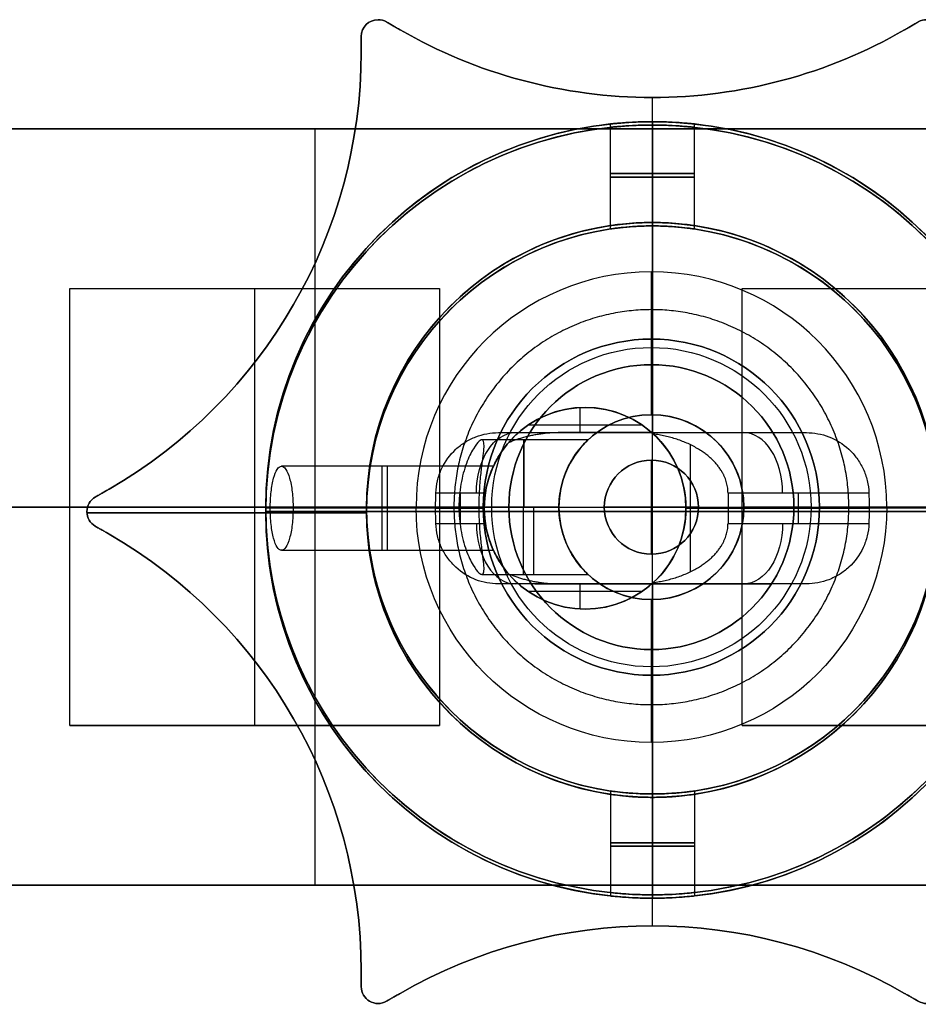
# Model space of a CAD drawing. Header units: millimetres. Extents: x -85 to 64, y -15 to 15.
# Tile 2 of 4: x -19 to 8, y -15 to 15. Entities that reach past the tile are written whole.
import ezdxf

# ---------------------------------------------------------------- set-up
doc = ezdxf.new("R2010")
doc.units = ezdxf.units.MM
for name, color, linetype in [('CABLE', 7, 'Continuous'), ('LUZ', 7, 'Continuous'), ('METAL NEGRO', 7, 'Continuous')]:
    doc.layers.add(name, color=color, linetype=linetype)

msp = doc.modelspace()

# ---------------------------------------------------------------- linework, layer by layer
at = {"layer": 'CABLE'}
for p, q in [((-0.029, -1.267, 922.563), (-0.029, 1.533, 922.563)), ((-0.029, -1.267, 1216.75), (-0.029, 1.533, 1216.75)), ((1.371, 0.133, 922.563), (-1.429, 0.133, 922.563)), ((-1.429, 0.133, 1216.75), (1.371, 0.133, 1216.75)), ((-1.429, 0.133, 1216.75), (-1.429, 0.133, 922.563)), ((1.371, 0.133, 1216.75), (1.371, 0.133, 922.563))]:
    msp.add_line(p, q, dxfattribs=at)
at = {"layer": 'CABLE', "extrusion": (0, 0, -1)}
for centre, start, end in [((0.029, 0.133, -922.563), 270, 90), ((0.029, 0.133, -1069.656), 270, 90), ((0.029, 0.133, -1216.75), 90, 270), ((0.029, 0.133, -1069.656), 90, 270)]:
    msp.add_arc(centre, 1.4, start, end, dxfattribs=at)
at = {"layer": 'CABLE'}
for centre, start, end in [((-0.029, 0.133, 1216.75), 90, 270), ((-0.029, 0.133, 922.563), 270, 90)]:
    msp.add_arc(centre, 1.4, start, end, dxfattribs=at)
for points in [[(-0.029, 1.533, 922.563), (-0.029, 1.533, 1020.625), (-0.029, 1.533, 1118.688), (-0.029, 1.533, 1216.75)], [(-0.029, -1.267, 1216.75), (-0.029, -1.267, 1118.688), (-0.029, -1.267, 1020.625), (-0.029, -1.267, 922.563)]]:
    msp.add_open_spline(points, degree=3, dxfattribs=at)
at = {"layer": 'LUZ'}
for p, q in [((-7.91, 14.567, 466.75), (-7.5, 14.33, 466.75)), ((-7.705, 14.449, 916.75), (-7.705, 14.449, 16.75)), ((7.5, 14.33, 466.75), (7.91, 14.567, 466.75)), ((7.705, 14.449, 916.75), (7.705, 14.449, 16.75)), ((-8.66, 14.134, 466.75), (-8.66, 13.66, 466.75)), ((-8.66, 13.897, 16.75), (-8.66, 13.897, 916.75)), ((0, 8.5, 916.75), (0, 12.321, 916.75)), ((0, 8.5, 16.75), (0, 12.321, 16.75)), ((-16.571, 0.433, 466.75), (-16.16, 0.67, 466.75)), ((-16.365, 0.551, 916.75), (-16.365, 0.551, 16.75)), ((-8.5, 0, 916.75), (-8.5, 0, 16.75)), ((-16.821, 0, 916.75), (-16.821, 0, 16.75)), ((-16.819, -0.039, 916.75), (-8.5, -0.039, 916.75)), ((-8.5, -0.039, 16.75), (-16.819, -0.039, 16.75)), ((-16.16, -0.67, 466.75), (-16.571, -0.433, 466.75)), ((-16.365, -0.551, 916.75), (-16.365, -0.551, 16.75)), ((0, -12.321, 916.75), (0, -8.5, 916.75)), ((0, -12.321, 16.75), (0, -8.5, 16.75)), ((0, -12.321, 16.75), (0, -12.321, 916.75)), ((-8.66, -13.66, 466.75), (-8.66, -14.134, 466.75)), ((-8.66, -13.897, 16.75), (-8.66, -13.897, 916.75)), ((-7.5, -14.33, 466.75), (-7.91, -14.567, 466.75)), ((7.91, -14.567, 466.75), (7.5, -14.33, 466.75)), ((-8.16, -14.634, 916.75), (-8.16, -14.634, 16.75)), ((-7.705, -14.449, 916.75), (-7.705, -14.449, 16.75)), ((7.705, -14.449, 916.75), (7.705, -14.449, 16.75))]:
    msp.add_line(p, q, dxfattribs=at)
at = {"layer": 'LUZ', "extrusion": (0, 0, -1)}
for centre, radius, start, end in [((8.16, 14.134, -916.75), 0.5, 360, 90), ((8.16, 14.134, -466.75), 0.5, 0, 90), ((8.16, 14.134, -16.75), 0.5, 90, 120), ((8.16, 14.134, -466.75), 0.5, 90, 120), ((-8.16, 14.134, -916.75), 0.5, 60, 90), ((0, 27.321, -916.75), 15, 270, 300), ((0, 27.321, -916.75), 15, 240, 270), ((23.66, 13.66, -916.75), 15, 180, 240), ((0, 0, -916.75), 8.5, 270, 90), ((0, 0, -466.75), 8.5, 270, 90), ((0, 0, -916.75), 8.5, 90, 270), ((0, 0, -466.75), 8.5, 90, 270), ((16.321, 0, -16.75), 0.5, 300, 60), ((16.321, 0, -466.75), 0.5, 300, 60), ((23.66, -13.66, -916.75), 15, 120, 180), ((0, -27.321, -916.75), 15, 60, 120), ((8.16, -14.134, -16.75), 0.5, 240, 0), ((8.16, -14.134, -466.75), 0.5, 240, 0), ((-8.16, -14.134, -16.75), 0.5, 180, 300), ((-8.16, -14.134, -466.75), 0.5, 180, 300)]:
    msp.add_arc(centre, radius, start, end, dxfattribs=at)
at = {"layer": 'LUZ'}
for centre, radius, start, end in [((-8.16, 14.134, 16.75), 0.5, 90, 180), ((-8.16, 14.134, 916.75), 0.5, 60, 90), ((8.16, 14.134, 16.75), 0.5, 90, 120), ((0, 27.321, 16.75), 15, 240, 270), ((0, 27.321, 466.75), 15, 240, 270), ((0, 27.321, 16.75), 15, 270, 300), ((0, 27.321, 466.75), 15, 270, 300), ((-23.66, 13.66, 16.75), 15, 300, 0), ((-23.66, 13.66, 466.75), 15, 300, 0), ((0, 0, 16.75), 8.5, 90, 270), ((0, 0, 16.75), 8.5, 270, 90), ((-16.321, 0, 916.75), 0.5, 120, 240), ((-23.66, -13.66, 16.75), 15, 360, 60), ((-23.66, -13.66, 466.75), 15, 0, 60), ((0, -27.321, 16.75), 15, 60, 120), ((0, -27.321, 466.75), 15, 60, 120), ((-8.16, -14.134, 916.75), 0.5, 180, 300), ((8.16, -14.134, 916.75), 0.5, 240, 360)]:
    msp.add_arc(centre, radius, start, end, dxfattribs=at)
for points in [[(-8.16, 14.634, 916.75), (-8.16, 14.634, 16.75)], [(-7.91, 14.567, 16.75), (-7.91, 14.567, 916.75)], [(-7.5, 14.33, 916.75), (-7.91, 14.567, 916.75)], [(-7.91, 14.567, 16.75), (-7.5, 14.33, 16.75)], [(7.5, 14.33, 16.75), (7.91, 14.567, 16.75)], [(7.91, 14.567, 916.75), (7.5, 14.33, 916.75)], [(7.91, 14.567, 16.75), (7.91, 14.567, 916.75)], [(-8.66, 14.134, 16.75), (-8.66, 14.134, 916.75)], [(-8.66, 14.134, 916.75), (-8.66, 13.66, 916.75)], [(-8.66, 13.66, 16.75), (-8.66, 14.134, 16.75)], [(-7.5, 14.33, 916.75), (-7.5, 14.33, 16.75)], [(7.5, 14.33, 16.75), (7.5, 14.33, 916.75)], [(-8.66, 13.66, 16.75), (-8.66, 13.66, 916.75)], [(0, 12.321, 916.75), (0, 12.321, 16.75)], [(0, 8.5, 916.75), (0, 8.5, 16.75)], [(-16.16, 0.67, 916.75), (-16.571, 0.433, 916.75)], [(-16.571, 0.433, 16.75), (-16.16, 0.67, 16.75)], [(-16.16, 0.67, 916.75), (-16.16, 0.67, 16.75)], [(-16.571, 0.433, 916.75), (-16.571, 0.433, 16.75)], [(-16.16, -0.67, 16.75), (-16.571, -0.433, 16.75)], [(-16.571, -0.433, 916.75), (-16.16, -0.67, 916.75)], [(-16.571, -0.433, 16.75), (-16.571, -0.433, 916.75)], [(-16.16, -0.67, 16.75), (-16.16, -0.67, 916.75)], [(0, -8.5, 16.75), (0, -8.5, 916.75)], [(-8.66, -13.66, 916.75), (-8.66, -14.134, 916.75)], [(-8.66, -14.134, 16.75), (-8.66, -13.66, 16.75)], [(-8.66, -13.66, 916.75), (-8.66, -13.66, 16.75)], [(-8.66, -14.134, 16.75), (-8.66, -14.134, 916.75)], [(-7.5, -14.33, 16.75), (-7.91, -14.567, 16.75)], [(-7.91, -14.567, 916.75), (-7.5, -14.33, 916.75)], [(-7.5, -14.33, 16.75), (-7.5, -14.33, 916.75)], [(7.5, -14.33, 916.75), (7.91, -14.567, 916.75)], [(7.91, -14.567, 16.75), (7.5, -14.33, 16.75)], [(7.5, -14.33, 916.75), (7.5, -14.33, 16.75)], [(-7.91, -14.567, 16.75), (-7.91, -14.567, 916.75)], [(7.91, -14.567, 916.75), (7.91, -14.567, 16.75)]]:
    msp.add_open_spline(points, degree=1, dxfattribs=at)
at = {"layer": 'METAL NEGRO'}
for p, q in [((-1.25, 8.508, 919.25), (-1.25, 11.532, 919.25)), ((-1.25, 8.408, 14.25), (-1.25, 11.432, 14.25)), ((0, 8.6, 916.75), (0, 11.6, 916.75)), ((0, 8.5, 16.75), (0, 11.5, 16.75)), ((1.25, 8.508, 919.25), (1.25, 11.532, 919.25)), ((1.25, 8.408, 14.25), (1.25, 11.432, 14.25)), ((-84.529, 11.383, 1241), (64.471, 11.383, 1241)), ((-10.029, 6.633, 1250.25), (-10.029, 11.383, 1250.25)), ((-10.029, 11.383, 1231.75), (-10.029, 11.383, 1250.25)), ((-10.029, -11.117, 1231.75), (-10.029, 11.383, 1231.75)), ((0, 2.336, 922), (0, 8.6, 922)), ((0, -8.5, 11.5), (0, 8.5, 11.5)), ((-0.029, 4.371, 1231.75), (-0.029, 7.133, 1231.75)), ((-17.329, 6.633, 1250), (-6.329, 6.633, 1250)), ((-17.329, -6.367, 1250), (-17.329, 6.633, 1250)), ((-11.829, 6.633, 1250.25), (-11.829, 6.633, 1249.75)), ((-11.829, -6.367, 1249.75), (-11.829, 6.633, 1249.75)), ((-6.329, 6.633, 1250), (-6.329, -6.367, 1250)), ((2.671, 6.633, 1250), (13.671, 6.633, 1250)), ((2.671, -6.367, 1250), (2.671, 6.633, 1250)), ((-0.029, 2.883, 1216.75), (-0.029, 4.883, 1216.75)), ((-0.029, 4.371, 1225.25), (-0.029, 4.371, 1231.75)), ((-0.029, 2.883, 1225.25), (-0.029, 4.371, 1225.25)), ((-2.149, 2.35, 930.75), (-2.149, 3.096, 930.75)), ((-0.029, 2.883, 1225.25), (-0.029, 2.883, 1216.75)), ((-4.581, 2.35, 932.306), (-3.281, 2.35, 931.215)), ((-0.302, 2.573, 930.75), (-3.698, 2.573, 930.75)), ((-3.496, 2.35, 931.395), (3.496, 2.35, 931.395)), ((0, 2.35, 933.278), (0, 2.35, 928.462)), ((-1.916, 2.133, 1221.25), (-5.071, 2.133, 1221.25)), ((1.139, -1.786, 928), (1.139, 1.986, 928)), ((-5.707, -0.35, 930.901), (-5.707, 0.55, 930.901)), ((4.349, -0.35, 929.761), (4.349, 0.55, 929.761)), ((-5.029, 0.133, 1231.75), (-84.529, 0.133, 1231.75)), ((-26.329, 0.133, 1250.25), (-17.329, 0.133, 1250.25)), ((-17.329, 0.133, 1249.75), (-17.329, 0.133, 1250.25)), ((-17.329, 0.133, 1249.75), (-6.329, 0.133, 1249.75)), ((-11.5, 0.1, 916.75), (-11.5, 0.1, 922)), ((-8.5, 0.1, 916.75), (-11.5, 0.1, 916.75)), ((-11.5, 0, 16.75), (-11.5, 0, 11.5)), ((-11.5, 0, 16.75), (-8.5, 0, 16.75)), ((-5, 0.1, 923.75), (-11.366, 0.1, 923.75)), ((-5, 0.1, 926.25), (-10.686, 0.1, 926.25)), ((-8.5, 0.1, 916.75), (-8.5, 0.1, 922)), ((-5, 0.1, 922), (-8.5, 0.1, 922)), ((-8.5, 0, 16.75), (-8.5, 0, 11.5)), ((-8.5, 0, 11.5), (8.5, 0, 11.5)), ((-7.029, 0.133, 1231.75), (-4.267, 0.133, 1231.75)), ((-6.448, 0.1, 931.522), (-5, 0.1, 930.308)), ((-6.329, 0.133, 1250.25), (2.671, 0.133, 1250.25)), ((-6.329, 0.133, 1249.75), (-6.329, 0.133, 1250.25)), ((-5.029, 0.133, 1231.75), (-5.029, 0.133, 1233.25)), ((-5, 0.1, 930.308), (-5, 0.1, 926.25)), ((-5, 0.1, 923.75), (-5, 0.1, 922)), ((-2.779, 0.133, 1216.75), (-4.779, 0.133, 1216.75)), ((-4.267, 0.133, 1225.25), (-2.779, 0.133, 1225.25)), ((1, 0.1, 928), (1, 0.1, 922)), ((8.5, 0.1, 922), (1, 0.1, 922)), ((1, 0.1, 928), (2.25, 0.1, 928)), ((2.25, 0.1, 928), (6.448, 0.1, 931.522)), ((2.671, 0.133, 1249.75), (2.671, 0.133, 1250.25)), ((2.671, 0.133, 1249.75), (13.671, 0.133, 1249.75)), ((4.721, 0.133, 1216.75), (2.721, 0.133, 1216.75)), ((2.721, 0.133, 1225.25), (4.209, 0.133, 1225.25)), ((4.209, 0.133, 1231.75), (6.971, 0.133, 1231.75)), ((64.471, 0.133, 1231.75), (4.971, 0.133, 1231.75)), ((4.971, 0.133, 1231.75), (4.971, 0.133, 1233.25)), ((-3.496, -2.15, 931.395), (3.496, -2.15, 931.395)), ((-2.149, -2.896, 930.75), (-2.149, -2.15, 930.75)), ((0, -8.4, 922), (0, -2.136, 922)), ((0, -2.15, 928.462), (0, -2.15, 933.278)), ((-0.302, -2.373, 930.75), (-3.698, -2.373, 930.75)), ((-0.029, -4.617, 1216.75), (-0.029, -2.617, 1216.75)), ((-0.029, -4.105, 1225.25), (-0.029, -2.617, 1225.25)), ((-0.029, -2.617, 1225.25), (-0.029, -2.617, 1216.75)), ((-0.029, -6.867, 1231.75), (-0.029, -4.105, 1231.75)), ((-0.029, -4.105, 1225.25), (-0.029, -4.105, 1231.75)), ((-17.329, -6.367, 1250), (-6.329, -6.367, 1250)), ((-11.829, -6.367, 1249.75), (-11.829, -6.367, 1250.25)), ((-10.029, -11.117, 1250.25), (-10.029, -6.367, 1250.25)), ((2.671, -6.367, 1250), (13.671, -6.367, 1250)), ((-1.25, -8.308, 919.25), (-1.25, -11.332, 919.25)), ((-1.25, -8.408, 14.25), (-1.25, -11.432, 14.25)), ((0, -11.4, 916.75), (0, -8.4, 916.75)), ((1.25, -8.308, 919.25), (1.25, -11.332, 919.25)), ((1.25, -8.408, 14.25), (1.25, -11.432, 14.25)), ((0, -11.5, 16.75), (0, -8.5, 16.75)), ((-84.529, -11.117, 1241), (64.471, -11.117, 1241)), ((-10.029, -11.117, 1250.25), (-10.029, -11.117, 1231.75))]:
    msp.add_line(p, q, dxfattribs=at)
at = {"layer": 'METAL NEGRO', "extrusion": (0, 0, -1)}
for centre, radius, start, end in [((0, 0, -16.75), 11.5, 270, 90), ((0, 0.1, -922), 11.5, 0, 90), ((0, 0, -14.125), 11.5, 276.2088, 83.7912), ((0, 0.1, -916.75), 11.5, 90, 270), ((0, 0, -11.5), 11.5, 90, 180), ((0, 0, -14.125), 11.5, 96.2083, 263.7914), ((0, 0, -16.75), 8.5, 270, 90), ((0, 0.1, -922), 8.5, 270, 90), ((0, 0.1, -922), 8.5, 90, 270), ((0, 0, -16.75), 8.5, 90, 270), ((0, 0, -14.125), 8.5, 278.4139, 81.5861), ((0, 0, -14.125), 8.5, 98.4132, 261.5864), ((0.029, 0.133, -1233.25), 5, 270, 90), ((0.029, 0.133, -1233.25), 5, 90, 270), ((0.029, 0.133, -1216.75), 4.75, 0, 180), ((0.029, 0.133, -1231.75), 4.238, 360, 180), ((2, 0.1, -926.375), 3, 270, 90), ((2, 0.1, -930.75), 3, 40.4593, 90), ((2, 0.1, -930.75), 3, 90, 131.4096), ((2, 0.1, -926.375), 3, 90, 270), ((0.029, 0.133, -1221), 2.75, 46.1972, 180), ((0.029, 0.133, -1225.25), 2.75, 0, 180), ((2, 0.1, -928), 3, 132.5155, 227.4845), ((0, 0.1, -922), 11.5, 270, 360), ((0.029, 0.133, -1231.75), 7, 180, 0), ((0.029, 0.133, -1216.75), 4.75, 180, 0), ((0.029, 0.133, -1231.75), 4.238, 180, 0), ((0.029, 0.133, -1225.25), 2.75, 180, 0), ((0.029, 0.133, -1221), 2.75, 180, 313.8014), ((0, 0, -11.5), 11.5, 180, 270), ((2, 0.1, -930.75), 3, 270, 319.5407), ((2, 0.1, -930.75), 3, 228.5904, 270)]:
    msp.add_arc(centre, radius, start, end, dxfattribs=at)
at = {"layer": 'METAL NEGRO'}
for centre, radius, start, end in [((0, 0.1, 916.75), 11.5, 90, 270), ((0, 0.1, 919.375), 11.5, 96.2088, 263.7912), ((0, 0, 11.5), 11.5, 90, 180), ((0, 0.1, 922), 11.5, 360, 90), ((0, 0, 16.75), 11.5, 270, 90), ((0, 0.1, 919.375), 11.5, 276.2083, 83.7914), ((0, 0.1, 916.75), 8.5, 90, 270), ((0, 0.1, 919.375), 8.5, 98.4136, 261.5868), ((0, 0, 11.5), 8.5, 90, 270), ((0, 0.1, 916.75), 8.5, 270, 90), ((0, 0, 11.5), 8.5, 270, 90), ((0, 0.1, 919.375), 8.5, 278.4139, 81.5861), ((-0.029, 0.133, 1231.75), 7, 360, 180), ((-0.029, 0.133, 1231.75), 5, 90, 270), ((-0.029, 0.133, 1232.5), 5, 90, 270), ((-0.029, 0.133, 1231.75), 5, 270, 90), ((-0.029, 0.133, 1232.5), 5, 270, 90), ((-0.029, 0.133, 1225.25), 4.238, 360, 180), ((-0.029, 0.133, 1228.5), 4.238, 0, 180), ((-2, 0.1, 922), 3, 90, 270), ((-2, 0.1, 922), 3, 270, 90), ((-0.029, 0.133, 1216.75), 2.75, 0, 180), ((-0.029, 0.133, 1225.25), 4.238, 180, 0), ((-0.029, 0.133, 1228.5), 4.238, 180, 0), ((-0.029, 0.133, 1216.75), 2.75, 180, 0), ((0, 0.1, 922), 11.5, 270, 0), ((0, 0, 11.5), 11.5, 180, 270)]:
    msp.add_arc(centre, radius, start, end, dxfattribs=at)
at = {"layer": 'METAL NEGRO', "extrusion": (0, 1, 0)}
for centre, radius, start, end in [((0, 919.25, 10.054), 1.25, 270, 90), ((0, 919.25, 10.054), 1.25, 90, 270), ((0, 14.25, 9.954), 1.25, 270, 90), ((0, 14.25, 9.954), 1.25, 90, 270), ((0, 922, 2.35), 11.278, 66.0348, 113.9652), ((0, 11.5), 11.5, 270, 360), ((0, 11.5), 11.5, 180, 270)]:
    msp.add_arc(centre, radius, start, end, dxfattribs=at)
at = {"layer": 'METAL NEGRO', "extrusion": (0.766044, 4.08562e-14, -0.642788)}
msp.add_arc((0.55, 711.243, -602.127), 1.8, 270, 0, dxfattribs=at)
at = {"layer": 'METAL NEGRO', "extrusion": (0.766044, 2.54019e-13, 0.642788)}
msp.add_arc((0.55, 711.243, 600.352), 1.8, 270, 360, dxfattribs=at)
at = {"layer": 'METAL NEGRO', "extrusion": (-1, 0, 0)}
for centre, radius, start, end in [((-0.133, 1221.25, 3.821), 2, 90, 270), ((-0.1, 925, 8.047), 1.25, 180, 0), ((-0.1, 925, 7.879), 1.25, 0, 180), ((-0.133, 1221.25, 3.835), 2, 0, 90), ((-0.133, 1221.25, 3.535), 2, 270, 0)]:
    msp.add_arc(centre, radius, start, end, dxfattribs=at)
at = {"layer": 'METAL NEGRO', "extrusion": (-0.642788, 3.64262e-11, -0.766044)}
msp.add_arc((-0.1, 592.65, -709.443), 11.06, 90, 92.3318, dxfattribs=at)
at = {"layer": 'METAL NEGRO', "extrusion": (0.642788, 5.40138e-11, -0.766044)}
msp.add_arc((0.1, 592.65, -709.443), 11.06, 87.6682, 90, dxfattribs=at)
at = {"layer": 'METAL NEGRO', "extrusion": (0, -1, 0)}
for centre, radius, start, end in [((0, 922, -0.1), 11.5, 171.2471, 180), ((0, 922, -0.1), 11.5, 124.1028, 158.3112), ((0, 922, -0.1), 11.5, 360, 55.8972), ((0, 922, 2.15), 11.278, 66.0348, 113.9652), ((0, 919.25, 9.854), 1.25, 90, 270), ((0, 14.25, 9.954), 1.25, 90, 270), ((0, 919.25, 9.854), 1.25, 270, 90), ((0, 14.25, 9.954), 1.25, 270, 90)]:
    msp.add_arc(centre, radius, start, end, dxfattribs=at)
at = {"layer": 'METAL NEGRO', "extrusion": (-0.642788, -1.34285e-11, -0.766044)}
msp.add_arc((-0.1, 592.65, -709.443), 11.06, 87.6682, 90, dxfattribs=at)
at = {"layer": 'METAL NEGRO', "extrusion": (0.642788, -3.74488e-11, -0.766044)}
msp.add_arc((0.1, 592.65, -709.443), 11.06, 90, 92.3318, dxfattribs=at)
at = {"layer": 'METAL NEGRO', "extrusion": (-0.766044, 2.04281e-13, 0.642788)}
msp.add_arc((0.35, 711.243, 602.127), 1.8, 270, 0, dxfattribs=at)
at = {"layer": 'METAL NEGRO', "extrusion": (-0.766044, 4.08562e-14, -0.642788)}
msp.add_arc((0.35, 711.243, -600.352), 1.8, 270, 0, dxfattribs=at)
at = {"layer": 'METAL NEGRO'}
for points, knots in [([(0, 11.6, 920.5), (-0.163, 11.6, 920.5), (-0.328, 11.596, 920.467), (-0.629, 11.584, 920.343), (-0.768, 11.575, 920.25), (-0.999, 11.557, 920.019), (-1.091, 11.548, 919.881), (-1.217, 11.536, 919.578), (-1.25, 11.532, 919.416), (-1.25, 11.532, 919.086), (-1.218, 11.536, 918.923), (-1.092, 11.548, 918.621), (-1, 11.557, 918.482), (-0.769, 11.575, 918.251), (-0.63, 11.584, 918.158), (-0.329, 11.596, 918.033), (-0.165, 11.6, 918), (0, 11.6, 918)], [0, 0, 0, 0, 0.494393, 0.494393, 0.988786, 0.988786, 1.483179, 1.483179, 1.977572, 1.977572, 2.471965, 2.471965, 2.966358, 2.966358, 3.460751, 3.460751, 3.955144, 3.955144, 3.955144, 3.955144]), ([(0, 11.5, 15.5), (-0.163, 11.5, 15.5), (-0.328, 11.496, 15.467), (-0.629, 11.484, 15.343), (-0.768, 11.475, 15.25), (-0.999, 11.457, 15.019), (-1.091, 11.448, 14.881), (-1.217, 11.436, 14.578), (-1.25, 11.432, 14.416), (-1.25, 11.432, 14.086), (-1.218, 11.436, 13.923), (-1.092, 11.448, 13.621), (-1, 11.457, 13.482), (-0.769, 11.475, 13.251), (-0.63, 11.484, 13.158), (-0.329, 11.496, 13.033), (-0.165, 11.5, 13), (0, 11.5, 13)], [0, 0, 0, 0, 0.494393, 0.494393, 0.988786, 0.988786, 1.483179, 1.483179, 1.977572, 1.977572, 2.471965, 2.471965, 2.966358, 2.966358, 3.460751, 3.460751, 3.955144, 3.955144, 3.955144, 3.955144]), ([(0, 11.6, 918), (0.165, 11.6, 918), (0.328, 11.596, 918.033), (0.63, 11.584, 918.158), (0.769, 11.575, 918.251), (0.999, 11.557, 918.482), (1.092, 11.548, 918.621), (1.217, 11.536, 918.922), (1.25, 11.532, 919.086), (1.25, 11.532, 919.331), (1.242, 11.533, 919.414), (1.21, 11.536, 919.574), (1.186, 11.539, 919.652), (1.092, 11.548, 919.879), (1.001, 11.557, 920.017), (0.767, 11.575, 920.25), (0.63, 11.584, 920.342), (0.403, 11.593, 920.436), (0.325, 11.596, 920.46), (0.165, 11.599, 920.492), (0.082, 11.6, 920.5), (0, 11.6, 920.5)], [0, 0, 0, 0, 0.493806, 0.493806, 0.987612, 0.987612, 1.481418, 1.481418, 1.975223, 1.975223, 2.222126, 2.222126, 2.469029, 2.469029, 2.962835, 2.962835, 3.456641, 3.456641, 3.703544, 3.703544, 3.950447, 3.950447, 3.950447, 3.950447]), ([(0, 11.5, 13), (0.165, 11.5, 13), (0.328, 11.496, 13.033), (0.63, 11.484, 13.158), (0.769, 11.475, 13.251), (0.999, 11.457, 13.482), (1.092, 11.448, 13.621), (1.217, 11.436, 13.922), (1.25, 11.432, 14.086), (1.25, 11.432, 14.331), (1.242, 11.433, 14.414), (1.21, 11.436, 14.574), (1.186, 11.439, 14.652), (1.092, 11.448, 14.879), (1.001, 11.457, 15.017), (0.767, 11.475, 15.25), (0.63, 11.484, 15.342), (0.403, 11.493, 15.436), (0.325, 11.496, 15.46), (0.165, 11.499, 15.492), (0.082, 11.5, 15.5), (0, 11.5, 15.5)], [0, 0, 0, 0, 0.493806, 0.493806, 0.987612, 0.987612, 1.481418, 1.481418, 1.975223, 1.975223, 2.222126, 2.222126, 2.469029, 2.469029, 2.962835, 2.962835, 3.456641, 3.456641, 3.703544, 3.703544, 3.950447, 3.950447, 3.950447, 3.950447]), ([(0, 8.6, 920.5), (-0.082, 8.6, 920.5), (-0.165, 8.599, 920.492), (-0.325, 8.594, 920.46), (-0.403, 8.591, 920.436), (-0.63, 8.578, 920.342), (-0.767, 8.566, 920.25), (-1, 8.542, 920.017), (-1.092, 8.53, 919.88), (-1.186, 8.517, 919.653), (-1.21, 8.513, 919.575), (-1.242, 8.509, 919.414), (-1.25, 8.508, 919.331), (-1.25, 8.508, 919.086), (-1.217, 8.513, 918.922), (-1.092, 8.53, 918.621), (-0.999, 8.542, 918.481), (-0.769, 8.566, 918.251), (-0.63, 8.578, 918.158), (-0.328, 8.595, 918.033), (-0.165, 8.6, 918), (0, 8.6, 918)], [-3.952953, -3.952953, -3.952953, -3.952953, -3.705894, -3.705894, -3.458834, -3.458834, -2.964715, -2.964715, -2.470596, -2.470596, -2.223536, -2.223536, -1.976477, -1.976477, -1.482358, -1.482358, -0.988238, -0.988238, -0.494119, -0.494119, 0, 0, 0, 0]), ([(0, 8.5, 15.5), (-0.163, 8.5, 15.5), (-0.328, 8.495, 15.467), (-0.629, 8.478, 15.343), (-0.768, 8.466, 15.25), (-0.941, 8.448, 15.077), (-0.994, 8.442, 15.013), (-1.084, 8.431, 14.877), (-1.123, 8.426, 14.805), (-1.217, 8.413, 14.578), (-1.25, 8.408, 14.416), (-1.25, 8.408, 14.086), (-1.218, 8.413, 13.923), (-1.092, 8.43, 13.621), (-0.999, 8.442, 13.482), (-0.769, 8.466, 13.252), (-0.63, 8.478, 13.158), (-0.33, 8.495, 13.033), (-0.165, 8.5, 13), (0, 8.5, 13)], [-3.955346, -3.955346, -3.955346, -3.955346, -3.460928, -3.460928, -2.96651, -2.96651, -2.719301, -2.719301, -2.472092, -2.472092, -1.977673, -1.977673, -1.483255, -1.483255, -0.988837, -0.988837, -0.494418, -0.494418, 0, 0, 0, 0]), ([(0, 8.6, 920.5), (0.163, 8.6, 920.5), (0.328, 8.595, 920.467), (0.629, 8.578, 920.343), (0.768, 8.566, 920.25), (0.941, 8.548, 920.077), (0.994, 8.542, 920.013), (1.084, 8.531, 919.877), (1.123, 8.526, 919.805), (1.217, 8.513, 919.578), (1.25, 8.508, 919.416), (1.25, 8.508, 919.086), (1.218, 8.513, 918.923), (1.092, 8.53, 918.621), (0.999, 8.542, 918.482), (0.769, 8.566, 918.252), (0.63, 8.578, 918.158), (0.33, 8.595, 918.033), (0.165, 8.6, 918), (0, 8.6, 918)], [0, 0, 0, 0, 0.494418, 0.494418, 0.988837, 0.988837, 1.236046, 1.236046, 1.483255, 1.483255, 1.977673, 1.977673, 2.472092, 2.472092, 2.96651, 2.96651, 3.460928, 3.460928, 3.955346, 3.955346, 3.955346, 3.955346]), ([(0, 8.5, 15.5), (0.082, 8.5, 15.5), (0.165, 8.499, 15.492), (0.325, 8.494, 15.46), (0.403, 8.491, 15.436), (0.63, 8.478, 15.342), (0.767, 8.466, 15.25), (1, 8.442, 15.017), (1.092, 8.43, 14.88), (1.186, 8.417, 14.653), (1.21, 8.413, 14.575), (1.242, 8.409, 14.414), (1.25, 8.408, 14.331), (1.25, 8.408, 14.086), (1.217, 8.413, 13.922), (1.092, 8.43, 13.621), (0.999, 8.442, 13.481), (0.769, 8.466, 13.251), (0.63, 8.478, 13.158), (0.328, 8.495, 13.033), (0.165, 8.5, 13), (0, 8.5, 13)], [0, 0, 0, 0, 0.24706, 0.24706, 0.494119, 0.494119, 0.988238, 0.988238, 1.482358, 1.482358, 1.729417, 1.729417, 1.976477, 1.976477, 2.470596, 2.470596, 2.964715, 2.964715, 3.458834, 3.458834, 3.952953, 3.952953, 3.952953, 3.952953]), ([(-6.441, 0.55, 931.516), (-6.437, 0.676, 931.513), (-6.42, 0.799, 931.516), (-6.363, 1.04, 931.534), (-6.321, 1.16, 931.549), (-6.166, 1.494, 931.61), (-6.019, 1.694, 931.672), (-5.758, 1.935, 931.785), (-5.663, 2.008, 931.826), (-5.464, 2.131, 931.914), (-5.361, 2.183, 931.959), (-5.146, 2.266, 932.055), (-5.034, 2.298, 932.104), (-4.809, 2.339, 932.204), (-4.696, 2.35, 932.254), (-4.581, 2.35, 932.306)], [0, 0, 0, 0, 0.37557, 0.37557, 0.75114, 0.75114, 1.502279, 1.502279, 1.877849, 1.877849, 2.253419, 2.253419, 2.628989, 2.628989, 3.004559, 3.004559, 3.004559, 3.004559]), ([(4.581, 2.35, 932.306), (4.811, 2.35, 932.203), (5.035, 2.309, 932.104), (5.469, 2.141, 931.911), (5.668, 2.019, 931.824), (5.932, 1.774, 931.71), (6.011, 1.685, 931.676), (6.153, 1.491, 931.616), (6.217, 1.385, 931.59), (6.321, 1.16, 931.549), (6.362, 1.044, 931.534), (6.42, 0.802, 931.516), (6.437, 0.676, 931.513), (6.441, 0.55, 931.516)], [0, 0, 0, 0, 0.751676, 0.751676, 1.503353, 1.503353, 1.879191, 1.879191, 2.255029, 2.255029, 2.630868, 2.630868, 3.006706, 3.006706, 3.006706, 3.006706]), ([(-4.966, 0.55, 930.279), (-4.944, 0.697, 930.26), (-4.91, 0.843, 930.256), (-4.823, 1.125, 930.274), (-4.768, 1.265, 930.298), (-4.645, 1.524, 930.373), (-4.574, 1.646, 930.426), (-4.428, 1.866, 930.564), (-4.354, 1.963, 930.647), (-4.283, 2.047, 930.75)], [-1.791233, -1.791233, -1.791233, -1.791233, -1.343424, -1.343424, -0.895616, -0.895616, -0.447808, -0.447808, 0, 0, 0, 0]), ([(-11.366, 0.1, 923.75), (-11.366, 0.268, 923.75), (-11.357, 0.433, 923.784), (-11.323, 0.739, 923.913), (-11.298, 0.878, 924.008), (-11.236, 1.106, 924.241), (-11.199, 1.197, 924.38), (-11.118, 1.319, 924.678), (-11.075, 1.35, 924.84), (-11.031, 1.35, 925)], [0, 0, 0, 0, 0.502799, 0.502799, 1.005599, 1.005599, 1.508398, 1.508398, 2.011198, 2.011198, 2.011198, 2.011198]), ([(-11.031, 1.35, 925), (-10.988, 1.35, 925.161), (-10.944, 1.319, 925.321), (-10.861, 1.197, 925.621), (-10.823, 1.107, 925.758), (-10.758, 0.877, 925.993), (-10.732, 0.739, 926.087), (-10.704, 0.509, 926.184), (-10.698, 0.43, 926.208), (-10.688, 0.268, 926.241), (-10.686, 0.183, 926.25), (-10.686, 0.1, 926.25)], [0, 0, 0, 0, 0.502626, 0.502626, 1.005253, 1.005253, 1.507879, 1.507879, 1.759192, 1.759192, 2.010505, 2.010505, 2.010505, 2.010505]), ([(-4.727, -1.15, 925), (-4.727, -1.15, 924.835), (-4.743, -1.116, 924.669), (-4.795, -0.991, 924.369), (-4.831, -0.899, 924.231), (-4.902, -0.671, 924.003), (-4.936, -0.534, 923.91), (-4.973, -0.306, 923.815), (-4.983, -0.227, 923.791), (-4.997, -0.066, 923.758), (-5, 0.018, 923.75), (-5, 0.266, 923.75), (-4.985, 0.432, 923.784), (-4.937, 0.732, 923.909), (-4.902, 0.87, 924.002), (-4.832, 1.098, 924.23), (-4.796, 1.19, 924.367), (-4.756, 1.285, 924.593), (-4.746, 1.309, 924.673), (-4.731, 1.342, 924.834), (-4.727, 1.35, 924.916), (-4.727, 1.35, 925)], [-3.99497, -3.99497, -3.99497, -3.99497, -3.495599, -3.495599, -2.996228, -2.996228, -2.496857, -2.496857, -2.247171, -2.247171, -1.997485, -1.997485, -1.498114, -1.498114, -0.998743, -0.998743, -0.499371, -0.499371, -0.249686, -0.249686, 0, 0, 0, 0]), ([(-4.727, -1.15, 925), (-4.727, -1.15, 925.165), (-4.743, -1.117, 925.33), (-4.796, -0.99, 925.633), (-4.831, -0.899, 925.769), (-4.885, -0.726, 925.942), (-4.902, -0.664, 925.993), (-4.934, -0.53, 926.083), (-4.949, -0.457, 926.122), (-4.973, -0.306, 926.185), (-4.983, -0.228, 926.209), (-4.996, -0.066, 926.242), (-5, 0.017, 926.25), (-5, 0.265, 926.25), (-4.986, 0.431, 926.216), (-4.937, 0.732, 926.091), (-4.902, 0.869, 925.998), (-4.831, 1.099, 925.769), (-4.796, 1.19, 925.634), (-4.743, 1.317, 925.329), (-4.727, 1.35, 925.167), (-4.727, 1.35, 925)], [0, 0, 0, 0, 0.499448, 0.499448, 0.998895, 0.998895, 1.248619, 1.248619, 1.498343, 1.498343, 1.748066, 1.748066, 1.99779, 1.99779, 2.497238, 2.497238, 2.996685, 2.996685, 3.496133, 3.496133, 3.99558, 3.99558, 3.99558, 3.99558]), ([(-11.031, -1.15, 925), (-11.075, -1.15, 924.84), (-11.119, -1.118, 924.678), (-11.199, -0.997, 924.38), (-11.236, -0.906, 924.241), (-11.298, -0.678, 924.008), (-11.323, -0.539, 923.913), (-11.349, -0.31, 923.816), (-11.355, -0.229, 923.791), (-11.364, -0.067, 923.758), (-11.366, 0.016, 923.75), (-11.366, 0.1, 923.75)], [0, 0, 0, 0, 0.502131, 0.502131, 1.004263, 1.004263, 1.506394, 1.506394, 1.75746, 1.75746, 2.008525, 2.008525, 2.008525, 2.008525]), ([(-10.686, 0.1, 926.25), (-10.686, -0.066, 926.25), (-10.695, -0.233, 926.216), (-10.731, -0.537, 926.088), (-10.758, -0.678, 925.992), (-10.823, -0.907, 925.758), (-10.861, -0.997, 925.62), (-10.944, -1.119, 925.321), (-10.988, -1.15, 925.16), (-11.031, -1.15, 925)], [0, 0, 0, 0, 0.503256, 0.503256, 1.006512, 1.006512, 1.509768, 1.509768, 2.013024, 2.013024, 2.013024, 2.013024]), ([(-5.754, 0.133, 1223.25), (-5.754, -0.093, 1223.25), (-5.715, -0.549, 1223.173), (-5.547, -1.171, 1222.822), (-5.328, -1.626, 1222.279), (-5.162, -1.833, 1221.725), (-5.094, -1.867, 1221.389), (-5.071, -1.867, 1221.25)], [0, 0, 0, 0, 0.688753, 1.377506, 2.066259, 2.755012, 3.265117, 3.265117, 3.265117, 3.265117]), ([(-5.071, -1.867, 1221.25), (-5.064, -1.867, 1221.201), (-5.029, -1.858, 1220.968), (-5.001, -1.77, 1220.575), (-5.01, -1.574, 1220.174), (-5.049, -1.256, 1219.78), (-5.102, -0.838, 1219.476), (-5.145, -0.345, 1219.286), (-5.154, -0.023, 1219.25), (-5.154, 0.133, 1219.25)], [0, 0, 0, 0, 0.131492, 0.638439, 1.145387, 1.652334, 2.159282, 2.666229, 3.173177, 3.173177, 3.173177, 3.173177]), ([(-2.779, 0.133, 1219.25), (-2.779, -0.084, 1219.25), (-2.73, -0.507, 1219.317), (-2.502, -1.119, 1219.641), (-2.208, -1.563, 1220.129), (-1.974, -1.815, 1220.687), (-1.916, -1.867, 1221.057), (-1.916, -1.867, 1221.247), (-1.916, -1.867, 1221.25)], [0, 0, 0, 0, 0.663395, 1.32679, 1.990186, 2.653581, 3.316976, 3.32606, 3.32606, 3.32606, 3.32606]), ([(-1.916, -1.867, 1221.25), (-1.917, -1.866, 1221.436), (-1.974, -1.815, 1221.817), (-2.209, -1.562, 1222.372), (-2.503, -1.117, 1222.861), (-2.73, -0.506, 1223.184), (-2.779, -0.083, 1223.25), (-2.779, 0.133, 1223.25)], [0, 0, 0, 0, 0.65794, 1.325014, 1.992088, 2.659162, 3.326236, 3.326236, 3.326236, 3.326236]), ([(-4.581, -2.15, 932.306), (-4.811, -2.15, 932.203), (-5.035, -2.109, 932.104), (-5.469, -1.941, 931.911), (-5.668, -1.819, 931.824), (-5.932, -1.574, 931.71), (-6.011, -1.485, 931.676), (-6.153, -1.291, 931.616), (-6.217, -1.185, 931.59), (-6.321, -0.96, 931.549), (-6.362, -0.844, 931.534), (-6.42, -0.602, 931.516), (-6.437, -0.476, 931.513), (-6.441, -0.35, 931.516)], [0, 0, 0, 0, 0.751676, 0.751676, 1.503353, 1.503353, 1.879191, 1.879191, 2.255029, 2.255029, 2.630868, 2.630868, 3.006706, 3.006706, 3.006706, 3.006706]), ([(-4.283, -1.847, 930.75), (-4.354, -1.763, 930.647), (-4.429, -1.666, 930.563), (-4.575, -1.445, 930.426), (-4.645, -1.323, 930.373), (-4.768, -1.064, 930.298), (-4.823, -0.925, 930.274), (-4.911, -0.642, 930.256), (-4.944, -0.497, 930.26), (-4.966, -0.35, 930.279)], [-1.791242, -1.791242, -1.791242, -1.791242, -1.343432, -1.343432, -0.895621, -0.895621, -0.447811, -0.447811, 0, 0, 0, 0]), ([(6.441, -0.35, 931.516), (6.437, -0.476, 931.513), (6.42, -0.599, 931.516), (6.363, -0.84, 931.534), (6.321, -0.96, 931.549), (6.166, -1.294, 931.61), (6.019, -1.494, 931.672), (5.758, -1.735, 931.785), (5.663, -1.808, 931.826), (5.464, -1.931, 931.914), (5.361, -1.983, 931.959), (5.146, -2.066, 932.055), (5.034, -2.098, 932.104), (4.809, -2.139, 932.204), (4.696, -2.15, 932.254), (4.581, -2.15, 932.306)], [0, 0, 0, 0, 0.37557, 0.37557, 0.75114, 0.75114, 1.502279, 1.502279, 1.877849, 1.877849, 2.253419, 2.253419, 2.628989, 2.628989, 3.004559, 3.004559, 3.004559, 3.004559]), ([(0, -8.4, 918), (-0.082, -8.4, 918), (-0.165, -8.399, 918.008), (-0.325, -8.394, 918.04), (-0.403, -8.391, 918.064), (-0.63, -8.378, 918.158), (-0.767, -8.366, 918.25), (-1, -8.342, 918.483), (-1.092, -8.33, 918.62), (-1.186, -8.317, 918.847), (-1.21, -8.313, 918.925), (-1.242, -8.309, 919.086), (-1.25, -8.308, 919.169), (-1.25, -8.308, 919.414), (-1.217, -8.313, 919.578), (-1.092, -8.33, 919.879), (-0.999, -8.342, 920.019), (-0.769, -8.366, 920.249), (-0.63, -8.378, 920.342), (-0.328, -8.395, 920.467), (-0.165, -8.4, 920.5), (0, -8.4, 920.5)], [-3.952953, -3.952953, -3.952953, -3.952953, -3.705894, -3.705894, -3.458834, -3.458834, -2.964715, -2.964715, -2.470596, -2.470596, -2.223536, -2.223536, -1.976477, -1.976477, -1.482358, -1.482358, -0.988238, -0.988238, -0.494119, -0.494119, 0, 0, 0, 0]), ([(0, -8.5, 13), (-0.163, -8.5, 13), (-0.328, -8.495, 13.033), (-0.629, -8.478, 13.157), (-0.768, -8.466, 13.25), (-0.941, -8.448, 13.423), (-0.994, -8.442, 13.487), (-1.084, -8.431, 13.623), (-1.123, -8.426, 13.695), (-1.217, -8.413, 13.922), (-1.25, -8.408, 14.084), (-1.25, -8.408, 14.414), (-1.218, -8.413, 14.577), (-1.092, -8.43, 14.879), (-0.999, -8.442, 15.018), (-0.769, -8.466, 15.248), (-0.63, -8.478, 15.342), (-0.33, -8.495, 15.467), (-0.165, -8.5, 15.5), (0, -8.5, 15.5)], [-3.955346, -3.955346, -3.955346, -3.955346, -3.460928, -3.460928, -2.96651, -2.96651, -2.719301, -2.719301, -2.472092, -2.472092, -1.977673, -1.977673, -1.483255, -1.483255, -0.988837, -0.988837, -0.494418, -0.494418, 0, 0, 0, 0]), ([(0, -8.4, 918), (0.163, -8.4, 918), (0.328, -8.395, 918.033), (0.629, -8.378, 918.157), (0.768, -8.366, 918.25), (0.941, -8.348, 918.423), (0.994, -8.342, 918.487), (1.084, -8.331, 918.623), (1.123, -8.326, 918.695), (1.217, -8.313, 918.922), (1.25, -8.308, 919.084), (1.25, -8.308, 919.414), (1.218, -8.313, 919.577), (1.092, -8.33, 919.879), (0.999, -8.342, 920.018), (0.769, -8.366, 920.248), (0.63, -8.378, 920.342), (0.33, -8.395, 920.467), (0.165, -8.4, 920.5), (0, -8.4, 920.5)], [0, 0, 0, 0, 0.494418, 0.494418, 0.988837, 0.988837, 1.236046, 1.236046, 1.483255, 1.483255, 1.977673, 1.977673, 2.472092, 2.472092, 2.96651, 2.96651, 3.460928, 3.460928, 3.955346, 3.955346, 3.955346, 3.955346]), ([(0, -8.5, 13), (0.082, -8.5, 13), (0.165, -8.499, 13.008), (0.325, -8.494, 13.04), (0.403, -8.491, 13.064), (0.63, -8.478, 13.158), (0.767, -8.466, 13.25), (1, -8.442, 13.483), (1.092, -8.43, 13.62), (1.186, -8.417, 13.847), (1.21, -8.413, 13.925), (1.242, -8.409, 14.086), (1.25, -8.408, 14.169), (1.25, -8.408, 14.414), (1.217, -8.413, 14.578), (1.092, -8.43, 14.879), (0.999, -8.442, 15.019), (0.769, -8.466, 15.249), (0.63, -8.478, 15.342), (0.328, -8.495, 15.467), (0.165, -8.5, 15.5), (0, -8.5, 15.5)], [0, 0, 0, 0, 0.24706, 0.24706, 0.494119, 0.494119, 0.988238, 0.988238, 1.482358, 1.482358, 1.729417, 1.729417, 1.976477, 1.976477, 2.470596, 2.470596, 2.964715, 2.964715, 3.458834, 3.458834, 3.952953, 3.952953, 3.952953, 3.952953]), ([(0, -11.4, 918), (-0.163, -11.4, 918), (-0.328, -11.396, 918.033), (-0.629, -11.384, 918.157), (-0.768, -11.375, 918.25), (-0.999, -11.357, 918.481), (-1.091, -11.348, 918.619), (-1.217, -11.336, 918.922), (-1.25, -11.332, 919.084), (-1.25, -11.332, 919.414), (-1.218, -11.336, 919.577), (-1.092, -11.348, 919.879), (-1, -11.357, 920.018), (-0.769, -11.375, 920.249), (-0.63, -11.384, 920.342), (-0.329, -11.396, 920.467), (-0.165, -11.4, 920.5), (0, -11.4, 920.5)], [0, 0, 0, 0, 0.494393, 0.494393, 0.988786, 0.988786, 1.483179, 1.483179, 1.977572, 1.977572, 2.471965, 2.471965, 2.966358, 2.966358, 3.460751, 3.460751, 3.955144, 3.955144, 3.955144, 3.955144]), ([(0, -11.4, 920.5), (0.165, -11.4, 920.5), (0.328, -11.396, 920.467), (0.63, -11.384, 920.342), (0.769, -11.375, 920.249), (0.999, -11.357, 920.018), (1.092, -11.348, 919.879), (1.217, -11.336, 919.578), (1.25, -11.332, 919.414), (1.25, -11.332, 919.169), (1.242, -11.333, 919.086), (1.21, -11.336, 918.926), (1.186, -11.339, 918.848), (1.092, -11.348, 918.621), (1.001, -11.357, 918.483), (0.767, -11.375, 918.25), (0.63, -11.384, 918.158), (0.403, -11.393, 918.064), (0.325, -11.396, 918.04), (0.165, -11.399, 918.008), (0.082, -11.4, 918), (0, -11.4, 918)], [0, 0, 0, 0, 0.493806, 0.493806, 0.987612, 0.987612, 1.481418, 1.481418, 1.975223, 1.975223, 2.222126, 2.222126, 2.469029, 2.469029, 2.962835, 2.962835, 3.456641, 3.456641, 3.703544, 3.703544, 3.950447, 3.950447, 3.950447, 3.950447]), ([(0, -11.5, 13), (-0.163, -11.5, 13), (-0.328, -11.496, 13.033), (-0.629, -11.484, 13.157), (-0.768, -11.475, 13.25), (-0.999, -11.457, 13.481), (-1.091, -11.448, 13.619), (-1.217, -11.436, 13.922), (-1.25, -11.432, 14.084), (-1.25, -11.432, 14.414), (-1.218, -11.436, 14.577), (-1.092, -11.448, 14.879), (-1, -11.457, 15.018), (-0.769, -11.475, 15.249), (-0.63, -11.484, 15.342), (-0.329, -11.496, 15.467), (-0.165, -11.5, 15.5), (0, -11.5, 15.5)], [0, 0, 0, 0, 0.494393, 0.494393, 0.988786, 0.988786, 1.483179, 1.483179, 1.977572, 1.977572, 2.471965, 2.471965, 2.966358, 2.966358, 3.460751, 3.460751, 3.955144, 3.955144, 3.955144, 3.955144]), ([(0, -11.5, 15.5), (0.165, -11.5, 15.5), (0.328, -11.496, 15.467), (0.63, -11.484, 15.342), (0.769, -11.475, 15.249), (0.999, -11.457, 15.018), (1.092, -11.448, 14.879), (1.217, -11.436, 14.578), (1.25, -11.432, 14.414), (1.25, -11.432, 14.169), (1.242, -11.433, 14.086), (1.21, -11.436, 13.926), (1.186, -11.439, 13.848), (1.092, -11.448, 13.621), (1.001, -11.457, 13.483), (0.767, -11.475, 13.25), (0.63, -11.484, 13.158), (0.403, -11.493, 13.064), (0.325, -11.496, 13.04), (0.165, -11.499, 13.008), (0.082, -11.5, 13), (0, -11.5, 13)], [0, 0, 0, 0, 0.493806, 0.493806, 0.987612, 0.987612, 1.481418, 1.481418, 1.975223, 1.975223, 2.222126, 2.222126, 2.469029, 2.469029, 2.962835, 2.962835, 3.456641, 3.456641, 3.703544, 3.703544, 3.950447, 3.950447, 3.950447, 3.950447])]:
    msp.add_open_spline(points, degree=3, knots=knots, dxfattribs=at)
for points, degree in [([(0, 8.6, 918), (0, 11.6, 918)], 1), ([(0, 11.6, 920.5), (0, 8.6, 920.5)], 1), ([(0, 11.6, 922), (0, 11.6, 920.5)], 1), ([(0, 11.6, 918), (0, 11.6, 916.75)], 1), ([(0, 8.5, 13), (0, 11.5, 13)], 1), ([(0, 11.5, 15.5), (0, 8.5, 15.5)], 1), ([(0, 11.5, 16.75), (0, 11.5, 15.5)], 1), ([(0, 11.5, 13), (0, 11.5, 11.5)], 1), ([(64.471, 11.383, 1250.25), (-84.529, 11.383, 1250.25)], 1), ([(64.471, 11.383, 1231.75), (-84.529, 11.383, 1231.75)], 1), ([(0, 8.6, 920.5), (0, 8.6, 922)], 1), ([(0, 8.6, 916.75), (0, 8.6, 918)], 1), ([(0, 8.5, 11.5), (0, 8.5, 13)], 1), ([(0, 8.5, 15.5), (0, 8.5, 16.75)], 1), ([(-0.029, 4.883, 1216.75), (-0.029, 7.133, 1231.75)], 1), ([(-17.329, -6.367, 1250.25), (-17.329, 6.633, 1250.25)], 1), ([(-17.329, 6.633, 1250.25), (-6.329, 6.633, 1250.25)], 1), ([(-17.329, 6.633, 1249.75), (-6.329, 6.633, 1249.75)], 1), ([(-17.329, 6.633, 1250.25), (-17.329, 6.633, 1249.75)], 1), ([(-17.329, -6.367, 1249.75), (-17.329, 6.633, 1249.75)], 1), ([(-6.329, 6.633, 1250.25), (-6.329, -6.367, 1250.25)], 1), ([(-6.329, 6.633, 1249.75), (-6.329, 6.633, 1250.25)], 1), ([(-6.329, 6.633, 1249.75), (-6.329, -6.367, 1249.75)], 1), ([(2.671, -6.367, 1250.25), (2.671, 6.633, 1250.25)], 1), ([(2.671, 6.633, 1250.25), (13.671, 6.633, 1250.25)], 1), ([(2.671, 6.633, 1249.75), (13.671, 6.633, 1249.75)], 1), ([(2.671, 6.633, 1250.25), (2.671, 6.633, 1249.75)], 1), ([(2.671, -6.367, 1249.75), (2.671, 6.633, 1249.75)], 1), ([(-0.029, 5.133, 1231.75), (-0.029, 5.133, 1233.25)], 1), ([(-2, 3.1, 922), (-2, 3.1, 930.75)], 1), ([(-4.581, 2.35, 932.306), (-2.727, 2.35, 930.75)], 1), ([(-0.016, 2.35, 930.75), (-2.727, 2.35, 930.75)], 1), ([(-0.016, 2.35, 928.449), (-0.016, 2.35, 928.297), (-0.003, 2.339, 928.147), (0.027, 2.311, 928)], 3), ([(-0.016, 2.35, 930.75), (-0.016, 2.35, 928.449)], 1), ([(-0.016, 2.35, 928.449), (4.581, 2.35, 932.306)], 1), ([(-5.154, 0.133, 1219.25), (-5.154, 0.288, 1219.25), (-5.145, 0.606, 1219.285), (-5.104, 1.092, 1219.47), (-5.051, 1.505, 1219.765), (-5.012, 1.822, 1220.146), (-5.001, 2.024, 1220.542), (-5.034, 2.15, 1221.06), (-5.138, 2.126, 1221.639), (-5.317, 1.91, 1222.249), (-5.54, 1.46, 1222.804), (-5.713, 0.83, 1223.17), (-5.754, 0.364, 1223.25), (-5.754, 0.133, 1223.25)], 3), ([(-2.779, 0.133, 1223.25), (-2.779, 0.35, 1223.25), (-2.73, 0.773, 1223.184), (-2.502, 1.386, 1222.859), (-2.206, 1.832, 1222.367), (-1.971, 2.083, 1221.81), (-1.888, 2.159, 1221.234), (-1.975, 2.08, 1220.682), (-2.21, 1.827, 1220.125), (-2.504, 1.382, 1219.639), (-2.73, 0.772, 1219.316), (-2.779, 0.349, 1219.25), (-2.779, 0.133, 1219.25)], 3), ([(-4.727, 1.35, 925), (-11.031, 1.35, 925)], 1), ([(-4.966, 0.55, 930.279), (-6.441, 0.55, 931.516)], 1), ([(6.441, 0.55, 931.516), (2.25, 0.55, 928)], 1), ([(2.25, 0.55, 928), (2.25, -0.35, 928)], 1), ([(-7.029, 0.133, 1231.75), (-5.754, 0.133, 1223.25)], 1), ([(-2.779, 0.133, 1223.25), (-5.754, 0.133, 1223.25)], 1), ([(-5.154, 0.133, 1219.25), (-4.779, 0.133, 1216.75)], 1), ([(-5.154, 0.133, 1219.25), (-2.779, 0.133, 1219.25)], 1), ([(-4.267, 0.133, 1225.25), (-4.267, 0.133, 1231.75)], 1), ([(-2.779, 0.133, 1223.25), (-2.779, 0.133, 1225.25)], 1), ([(-2.779, 0.133, 1216.75), (-2.779, 0.133, 1219.25)], 1), ([(2.721, 0.133, 1225.25), (2.721, 0.133, 1216.75)], 1), ([(4.209, 0.133, 1231.75), (4.209, 0.133, 1225.25)], 1), ([(4.721, 0.133, 1216.75), (6.971, 0.133, 1231.75)], 1), ([(-6.441, -0.35, 931.516), (-4.966, -0.35, 930.279)], 1), ([(2.25, -0.35, 928), (6.441, -0.35, 931.516)], 1), ([(-11.031, -1.15, 925), (-4.727, -1.15, 925)], 1), ([(-5.071, -1.867, 1221.25), (-1.916, -1.867, 1221.25)], 1), ([(-2.727, -2.15, 930.75), (-4.581, -2.15, 932.306)], 1), ([(-2.727, -2.15, 930.75), (-0.016, -2.15, 930.75)], 1), ([(0.027, -2.111, 928), (-0.003, -2.139, 928.147), (-0.016, -2.15, 928.297), (-0.016, -2.15, 928.449)], 3), ([(-0.016, -2.15, 928.449), (-0.016, -2.15, 930.75)], 1), ([(4.581, -2.15, 932.306), (-0.016, -2.15, 928.449)], 1), ([(-2, -2.9, 930.75), (-2, -2.9, 922)], 1), ([(-0.029, -4.617, 1216.75), (-0.029, -6.867, 1231.75)], 1), ([(-0.029, -4.867, 1233.25), (-0.029, -4.867, 1231.75)], 1), ([(-6.329, -6.367, 1250.25), (-17.329, -6.367, 1250.25)], 1), ([(-6.329, -6.367, 1249.75), (-17.329, -6.367, 1249.75)], 1), ([(-17.329, -6.367, 1249.75), (-17.329, -6.367, 1250.25)], 1), ([(-6.329, -6.367, 1250.25), (-6.329, -6.367, 1249.75)], 1), ([(13.671, -6.367, 1250.25), (2.671, -6.367, 1250.25)], 1), ([(13.671, -6.367, 1249.75), (2.671, -6.367, 1249.75)], 1), ([(2.671, -6.367, 1249.75), (2.671, -6.367, 1250.25)], 1), ([(0, -8.4, 920.5), (0, -11.4, 920.5)], 1), ([(0, -11.4, 918), (0, -8.4, 918)], 1), ([(0, -8.4, 922), (0, -8.4, 920.5)], 1), ([(0, -8.4, 918), (0, -8.4, 916.75)], 1), ([(0, -8.5, 15.5), (0, -11.5, 15.5)], 1), ([(0, -11.5, 13), (0, -8.5, 13)], 1), ([(0, -8.5, 13), (0, -8.5, 11.5)], 1), ([(0, -8.5, 16.75), (0, -8.5, 15.5)], 1), ([(-84.529, -11.117, 1231.75), (64.471, -11.117, 1231.75)], 1), ([(64.471, -11.117, 1250.25), (-84.529, -11.117, 1250.25)], 1), ([(0, -11.4, 916.75), (0, -11.4, 918)], 1), ([(0, -11.4, 920.5), (0, -11.4, 922)], 1), ([(0, -11.5, 11.5), (0, -11.5, 13)], 1), ([(0, -11.5, 15.5), (0, -11.5, 16.75)], 1)]:
    msp.add_open_spline(points, degree=degree, dxfattribs=at)
for points, weights, degree in [([(0, 11.6, 922), (0, 11.6, 931.432), (0, 2.35, 933.278)], [1, 0.746414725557, 0.931934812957], 2), ([(0, 0), (0, 11.5), (0, 11.5, 11.5)], [1, 0.707106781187, 1], 2), ([(-2.727, 2.35, 930.75), (-3.285, 2.35, 930.75), (-3.819, 2.246, 930.75), (-4.283, 2.047, 930.75)], [1, 0.971301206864, 0.971301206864, 1], 3), ([(2.25, 0.55, 928), (2.25, 1.438, 928), (1.379, 2.128, 928), (0.027, 2.311, 928)], [1, 0.851082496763, 0.851082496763, 1], 3), ([(-4.966, -0.35, 930.279), (-5.011, -0.051, 930.317), (-5.011, 0.251, 930.317), (-4.966, 0.55, 930.279)], [1, 0.99245733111, 0.99245733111, 1], 3), ([(-6.448, 0.1, 931.522), (-9.378, 0.1, 929.538), (-10.686, 0.1, 926.25)], [0.861319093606, 0.836758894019, 0.889874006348], 2), ([(0, -11.5, 11.5), (0, -11.5), (0, 0)], [1, 0.707106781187, 1], 2), ([(11.5, 0.1, 922), (11.5, 0.1, 928.101), (6.448, 0.1, 931.522)], [1, 0.819830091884, 0.861319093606], 2), ([(0.027, -2.111, 928), (1.379, -1.928, 928), (2.25, -1.238, 928), (2.25, -0.35, 928)], [1, 0.851082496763, 0.851082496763, 1], 3), ([(-4.283, -1.847, 930.75), (-3.819, -2.046, 930.75), (-3.285, -2.15, 930.75), (-2.727, -2.15, 930.75)], [1, 0.971301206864, 0.971301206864, 1], 3), ([(0, -2.15, 933.278), (0, -11.4, 931.432), (0, -11.4, 922)], [0.931934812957, 0.746414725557, 1], 2)]:
    msp.add_rational_spline(points, weights, degree=degree, dxfattribs=at)
for points in [[(5.846, 0.133, 1224.25), (5.846, 6.008, 1224.25), (-0.029, 6.008, 1224.25), (-5.904, 6.008, 1224.25), (-5.904, 0.133, 1224.25)], [(-5.904, 0.133, 1224.25), (-5.904, -5.742, 1224.25), (-0.029, -5.742, 1224.25), (5.846, -5.742, 1224.25), (5.846, 0.133, 1224.25)]]:
    msp.add_rational_spline(points, [1, 0.707106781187, 1, 0.707106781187, 1], degree=2, knots=[1.570796, 1.570796, 1.570796, 3.141593, 3.141593, 4.712389, 4.712389, 4.712389], dxfattribs=at)

doc.saveas('drawing.dxf')
